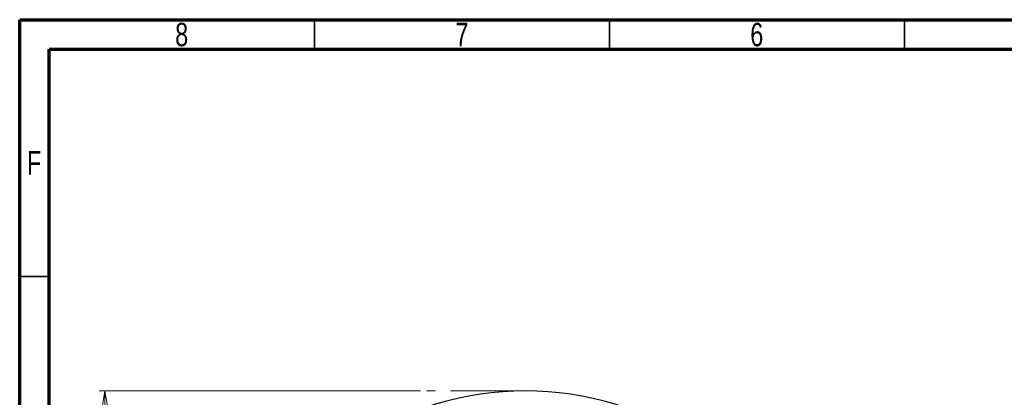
# Model space of a CAD drawing. Header units: inches. Extents: x 0.6 to 16.3, y 0.2 to 11.5.
# Tile 9 of 18: x 0.6 to 7.2, y 9 to 11.5. Entities that reach past the tile are written whole.
import ezdxf

# ---------------------------------------------------------------- set-up
doc = ezdxf.new("R2010")
doc.units = ezdxf.units.IN
doc.header["$MEASUREMENT"] = 0
doc.linetypes.add('CENTERX2', pattern=[0.8, 0.5, -0.1, 0.1, -0.1])
doc.styles.add('SLDTEXTSTYLE0', font='TXT', dxfattribs={"width": 0.75})
doc.dimstyles.new('SLDDIMSTYLE3', dxfattribs={"dimtxt": 0.137795, "dimasz": 0.14, "dimexe": 0, "dimexo": 0.0625, "dimgap": 0.034449, "dimtad": 0, "dimtih": 1, "dimtoh": 1, "dimdec": 1, "dimlfac": 1.5, "dimrnd": 1e-09, "dimzin": 12, "dimdsep": 46, "dimtxsty": 'SLDTEXTSTYLE0', "dimblk1": 'CLOSED', "dimblk2": 'CLOSED', "dimsah": 1, "dimcen": 0.09, "dimadec": 0, "dimazin": 3, "dimtfac": 1, "dimtdec": 1, "dimtofl": 0, "dimtmove": 0, "dimatfit": 3, "dimldrblk": 'CLOSED', "dimfxl": 0, "dimfrac": 2, "dimtolj": 1, "dimtzin": 12, "dimarcsym": 0})

# ---------------------------------------------------------------- blocks, each defined once
blk = doc.blocks.new('_Closed')
at = {"color": 0, "linetype": 'ByBlock', "lineweight": -2}
for p, q in [((-1, 0.166667), (0, 0)), ((-1, 0.166667), (-1, -0.166667)), ((0, 0), (-1, -0.166667)), ((0, 0), (-1, 0))]:
    blk.add_line(p, q, dxfattribs=at)
blk = doc.blocks.new('_D_5')
at = {"color": 7, "linetype": 'Continuous', "lineweight": 0}
for p, q in [((3.2668, 9.0197), (1.1203, 9.0197)), ((1.1596, 9.0197), (1.1596, 8.4738)), ((1.0069, 8.4458), (0.9649, 8.4458)), ((0.9649, 8.4458), (0.9649, 8.2271)), ((1.3124, 8.4458), (1.3544, 8.4458)), ((1.3544, 8.4458), (1.3544, 8.2271)), ((0.9649, 8.2271), (1.0069, 8.2271)), ((1.3544, 8.2271), (1.3124, 8.2271)), ((1.1596, 4.1499), (1.1596, 8.0209)), ((3.552, 4.1499), (1.1203, 4.1499))]:
    blk.add_line(p, q, dxfattribs=at)
at = {"color": 7, "linetype": 'Continuous', "lineweight": 18, "xscale": 0.14, "yscale": 0.14}
for p, rotation in [((1.1596, 9.0197), 90.0000000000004), ((1.1596, 4.1499), 270.0000000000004)]:
    blk.add_blockref('_Closed', p, dxfattribs=dict(at, rotation=rotation))
at = {"color": 7, "linetype": 'Continuous', "lineweight": 18, "char_height": 0.1378, "attachment_point": 1, "style": 'SLDTEXTSTYLE0'}
for s, insert in [('186', (1.0069, 8.4047)), ('7.3', (1.0324, 8.1985))]:
    blk.add_mtext(s, dxfattribs=dict(at, insert=insert))

msp = doc.modelspace()

# ---------------------------------------------------------------- linework, layer by layer
at = {"color": 7, "linetype": 'Continuous', "lineweight": 70}
for p, q in [((0.5906, 0.1969), (0.5906, 11.4961)), ((0.5906, 11.4961), (16.3386, 11.4961)), ((0.7874, 0.3937), (0.7874, 11.2992)), ((0.7874, 11.2992), (16.1417, 11.2992))]:
    msp.add_line(p, q, dxfattribs=at)
at = {"color": 7, "linetype": 'Continuous', "lineweight": 35}
for p, q in [((2.5591, 11.2992), (2.5591, 11.4961)), ((4.5276, 11.2992), (4.5276, 11.4961)), ((6.4961, 11.2992), (6.4961, 11.4961)), ((0.7874, 9.7835), (0.5906, 9.7835))]:
    msp.add_line(p, q, dxfattribs=at)
at = {"color": 7, "linetype": 'CENTERX2', "lineweight": 18}
msp.add_line((3.9653, 9.0197), (3.3062, 9.0197), dxfattribs=at)
at = {"color": 7, "linetype": 'Continuous', "lineweight": 25}
msp.add_arc((3.9653, 6.9663), 2.0533, 55.68388, 124.31612, dxfattribs=at)

# ---------------------------------------------------------------- texts
at = {"color": 7, "linetype": 'Continuous', "lineweight": 0, "char_height": 0.1562, "attachment_point": 2, "style": 'SLDTEXTSTYLE0'}
for s, insert in [('8', (1.6717, 11.4753)), ('7', (3.5417, 11.4753)), ('6', (5.5102, 11.4753)), ('F', (0.6873, 10.619))]:
    msp.add_mtext(s, dxfattribs=dict(at, insert=insert))

# ---------------------------------------------------------------- dimensions: what is measured, and where the dimension line sits
at = {"color": 7, "linetype": 'Continuous', "lineweight": 18}
dim = msp.add_linear_dim(base=(1.1596, 4.1499), p1=(3.3062, 9.0197), p2=(3.5914, 4.1499), angle=90, dimstyle='SLDDIMSTYLE3', dxfattribs=at)
dim.commit()
dim.dimension.update_dxf_attribs({"geometry": '_D_5', "text_midpoint": (1.1596, 8.2474), "dimtype": 160})

doc.saveas('drawing.dxf')
